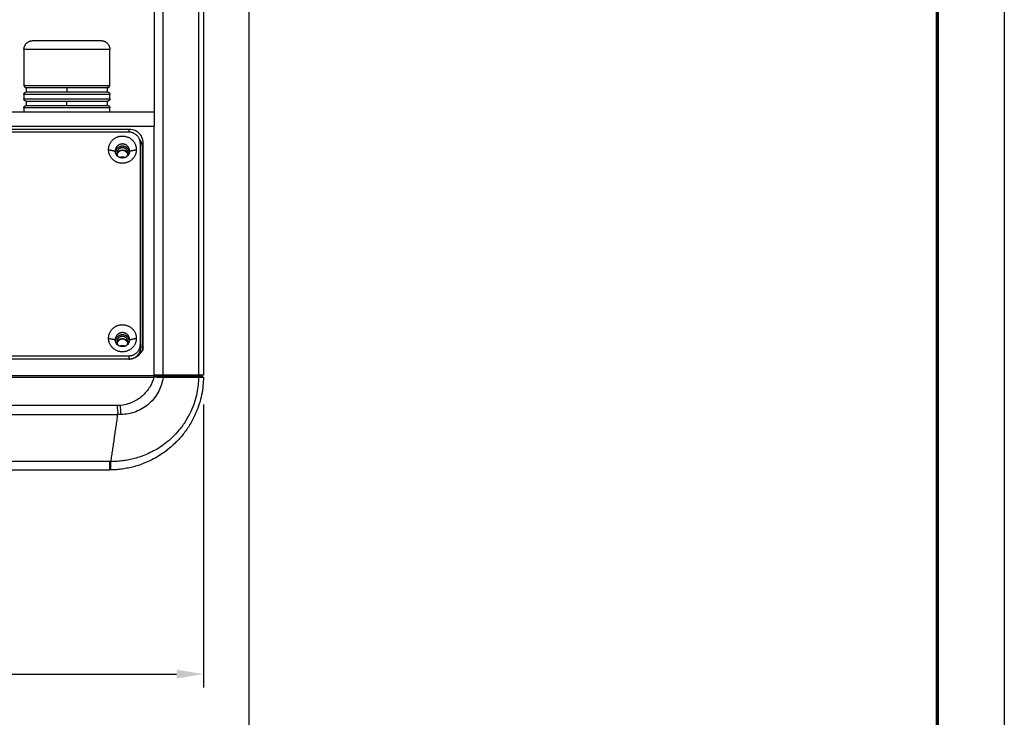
# Model space of a CAD drawing. Header units: millimetres. Extents: x 9946 to 11276, y -4769 to -3439.
# Tile 97 of 100: x 11056 to 11276, y -3858 to -3702. Entities that reach past the tile are written whole.
import ezdxf

# ---------------------------------------------------------------- set-up
doc = ezdxf.new("R2010")
doc.units = ezdxf.units.MM
doc.layers.add('ROXX NEO mini i_Fixture', color=7, linetype='Continuous', true_color=0x000000)
doc.dimstyles.get("Standard").update_dxf_attribs({"dimscale": 10, "dimtxt": 2.5, "dimasz": 3, "dimexe": 1, "dimexo": 0.5, "dimgap": 0.8, "dimtad": 1, "dimtoh": 1, "dimdec": 1, "dimzin": 1, "dimdsep": 46, "dimtxsty": 'Standard', "dimblk": 'OPEN90', "dimcen": 2.5, "dimadec": 1, "dimazin": 1, "dimtfac": 1, "dimtdec": 4, "dimtix": 1, "dimtofl": 0, "dimtmove": 1, "dimatfit": 3, "dimldrblk": 'OPEN90', "dimfxl": 1, "dimtolj": 1, "dimtzin": 1, "dimarcsym": 0})

# ---------------------------------------------------------------- blocks, each defined once
blk = doc.blocks.new('*D2')
at = {"layer": 'Defpoints', "color": 0}
for p in [(10764.95, -3663.26), (11106.95, -3663.26), (11106.95, -3885.82)]:
    blk.add_point(p, dxfattribs=at)
at = {"layer": 'ROXX NEO mini i_Fixture', "color": 0, "lineweight": -2}
for p, q in [((10764.95, -3669.26), (10764.95, -3888.82)), ((11106.95, -3669.26), (11106.95, -3888.82)), ((10770.95, -3885.82), (11100.94, -3885.82))]:
    blk.add_line(p, q, dxfattribs=at)
at = {"layer": 'ROXX NEO mini i_Fixture', "color": 0}
for points in [[(10770.95, -3884.82), (10770.95, -3886.82), (10764.95, -3885.82)], [(11100.94, -3886.82), (11100.94, -3884.82), (11106.95, -3885.82)]]:
    blk.add_solid(points, dxfattribs=at)
at = {"layer": 'ROXX NEO mini i_Fixture', "color": 0, "insert": (10935.95, -3878.92), "char_height": 9.002, "attachment_point": 5}
blk.add_mtext('\\A1;342.0', dxfattribs=at)
blk = doc.blocks.new('*D3')
at = {"layer": 'Defpoints', "color": 0}
for p in [(10774.84, -3782.13), (11096.84, -3782.13), (11096.84, -3848.36)]:
    blk.add_point(p, dxfattribs=at)
at = {"layer": 'ROXX NEO mini i_Fixture', "color": 0, "lineweight": -2}
for p, q in [((10774.84, -3788.13), (10774.84, -3851.36)), ((11096.84, -3788.13), (11096.84, -3851.36)), ((10780.84, -3848.36), (11090.83, -3848.36))]:
    blk.add_line(p, q, dxfattribs=at)
at = {"layer": 'ROXX NEO mini i_Fixture', "color": 0}
for points in [[(10780.84, -3847.36), (10780.84, -3849.36), (10774.84, -3848.36)], [(11090.83, -3849.36), (11090.83, -3847.36), (11096.84, -3848.36)]]:
    blk.add_solid(points, dxfattribs=at)
at = {"layer": 'ROXX NEO mini i_Fixture', "color": 0, "insert": (10935.84, -3841.46), "char_height": 9.002, "attachment_point": 5}
blk.add_mtext('\\A1;322.0', dxfattribs=at)

msp = doc.modelspace()

# ---------------------------------------------------------------- linework, layer by layer
at = {"layer": 'ROXX NEO mini i_Fixture'}
msp.add_lwpolyline([(11275.74, -4769.19), (9945.74, -4769.19), (9945.74, -3439.19), (11275.74, -3439.19)], close=True, dxfattribs=at)
at = {"layer": 'ROXX NEO mini i_Fixture', "color": 250, "lineweight": 70, "true_color": 0x1a171b}
msp.add_lwpolyline([(11260.74, -4754.19), (9960.74, -4754.19), (9960.74, -3454.19), (11260.74, -3454.19)], close=True, dxfattribs=at)
at = {"layer": 'ROXX NEO mini i_Fixture', "color": 18, "lineweight": -3, "true_color": 0x000000}
for points, degree in [([(11085.84, -3626.55), (11085.84, -3676.25), (11085.84, -3725.96)], 2), ([(11087.83, -3781.61), (11087.83, -3704.12), (11087.83, -3626.62)], 2), ([(11095.72, -3639.27), (11095.72, -3710.44), (11095.72, -3781.61)], 2), ([(11096.84, -3642.58), (11096.84, -3712.09), (11096.84, -3781.61)], 2), ([(11066.34, -3717.36), (11066.34, -3717.86), (11066.34, -3718.36)], 2), ([(11066.34, -3721.36), (11066.34, -3720.86), (11066.34, -3720.36)], 2), ([(11006.05, -3725.96), (11045.94, -3725.96), (11085.84, -3725.96)], 2), ([(11080.29, -3726.68), (11047.17, -3726.68), (11014.06, -3726.68)], 2), ([(11080.14, -3727.3), (11047.2, -3727.3), (11014.27, -3727.3)], 2), ([(11080.23, -3727.27), (11080.26, -3726.97), (11080.29, -3726.68)], 2), ([(11083.39, -3729.72), (11083.39, -3729.21), (11083.16, -3728.42), (11082.52, -3727.53), (11081.61, -3726.9), (11080.8, -3726.68), (11080.29, -3726.68)], 3), ([(11085.84, -3781.76), (11085.84, -3753.86), (11085.84, -3725.96)], 2), ([(11082.74, -3774.73), (11082.74, -3752.29), (11082.74, -3729.85)], 2), ([(11083.24, -3731.16), (11083.31, -3730.44), (11083.39, -3729.72)], 2), ([(11083.39, -3774.89), (11083.39, -3752.31), (11083.39, -3729.72)], 2), ([(11075.64, -3731.22), (11076.39, -3731.37), (11077.14, -3731.52)], 2), ([(11077.14, -3731.52), (11077.14, -3731.77), (11077.14, -3732.02)], 2), ([(11077.49, -3732.51), (11077.49, -3732.26), (11077.49, -3732.02)], 2), ([(11079.99, -3732.02), (11079.99, -3732.28), (11079.99, -3732.54)], 2), ([(11080.34, -3731.52), (11081.09, -3731.37), (11081.84, -3731.22)], 2), ([(11080.34, -3732.02), (11080.34, -3731.77), (11080.34, -3731.52)], 2), ([(11083.14, -3730.64), (11083.14, -3753.08), (11083.14, -3775.52)], 2), ([(11083.24, -3731.16), (11083.24, -3730.97), (11083.22, -3730.8), (11083.19, -3730.63)], 3), ([(11083.24, -3775.83), (11083.24, -3753.49), (11083.24, -3731.16)], 2), ([(11075.64, -3773.35), (11076.39, -3773.5), (11077.14, -3773.65)], 2), ([(11077.14, -3773.65), (11077.14, -3773.9), (11077.14, -3774.15)], 2), ([(11077.49, -3774.65), (11077.49, -3774.4), (11077.49, -3774.15)], 2), ([(11079.99, -3774.15), (11079.99, -3774.4), (11079.99, -3774.65)], 2), ([(11080.34, -3773.65), (11081.09, -3773.5), (11081.84, -3773.35)], 2), ([(11080.34, -3774.15), (11080.34, -3773.9), (11080.34, -3773.65)], 2), ([(11082.74, -3774.73), (11082.74, -3775.13), (11082.74, -3775.52)], 2), ([(11083.35, -3775.4), (11083.3, -3775.72), (11083.26, -3776.05)], 2), ([(11083.36, -3775.27), (11083.38, -3775.15), (11083.39, -3775.02), (11083.39, -3774.89)], 3), ([(11008.19, -3777.93), (11044.24, -3777.93), (11080.29, -3777.93)], 2), ([(11008.34, -3777.27), (11044.24, -3777.27), (11080.14, -3777.27)], 2), ([(11080.14, -3777.27), (11080.14, -3777.6), (11080.14, -3777.92)], 2), ([(11085.84, -3781.76), (11041.15, -3781.76), (10996.46, -3781.76)], 2), ([(10996.46, -3782.04), (11041.12, -3782.04), (11085.77, -3782.04)], 2), ([(11095.74, -3782.12), (11095.74, -3782.64), (11095.68, -3783.75), (11095.41, -3785.57), (11094.89, -3787.58), (11094.06, -3789.74), (11092.88, -3791.92), (11091.45, -3793.88), (11089.92, -3795.51), (11088.38, -3796.83), (11086.84, -3797.9), (11085.33, -3798.75), (11083.86, -3799.42), (11082.46, -3799.93), (11081.12, -3800.32), (11079.88, -3800.58), (11078.59, -3800.78), (11077.29, -3800.89), (11076.5, -3800.91), (11076.11, -3800.91)], 3), ([(11085.77, -3782.04), (11085.77, -3781.9), (11085.77, -3781.76)], 2), ([(11087.81, -3782.11), (11087.59, -3782.1), (11087.15, -3782.1), (11086.46, -3782.08), (11086, -3782.05), (11085.77, -3782.04)], 3), ([(11087.83, -3781.61), (11087.25, -3781.61), (11086.59, -3781.61), (11085.84, -3781.61)], 3), ([(11087.58, -3781.76), (11087.7, -3781.93), (11087.81, -3782.11)], 2), ([(11087.58, -3781.76), (11088.49, -3781.76), (11090.29, -3781.76), (11092.93, -3781.76), (11094.66, -3781.76), (11095.52, -3781.76)], 3), ([(11095.74, -3782.12), (11094.89, -3782.11), (11093.16, -3782.11), (11090.51, -3782.11), (11088.71, -3782.11), (11087.81, -3782.11)], 3), ([(11095.52, -3781.76), (11095.63, -3781.94), (11095.74, -3782.12)], 2), ([(11096.84, -3782.12), (11096.84, -3782.11), (11096.79, -3782.12), (11096.57, -3782.12), (11096.22, -3782.11), (11095.91, -3782.11), (11095.74, -3782.12)], 3), ([(11077.55, -3788.36), (11037.33, -3788.36), (10997.11, -3788.36)], 2), ([(11078.2, -3788.34), (11077.99, -3788.35), (11077.78, -3788.36), (11077.55, -3788.36)], 3), ([(11077.55, -3788.36), (11077.59, -3789.02), (11077.74, -3789.74), (11077.65, -3790.36)], 3), ([(11078.2, -3788.34), (11078.26, -3789), (11078.33, -3789.73), (11078.39, -3790.36)], 3), ([(10997.85, -3790.36), (11037.75, -3790.36), (11077.65, -3790.36)], 2), ([(11077.65, -3790.36), (11076.88, -3795.63), (11076.11, -3800.91)], 2), ([(11078.39, -3790.36), (11078.14, -3790.36), (11077.89, -3790.36), (11077.65, -3790.36)], 3), ([(11075.84, -3800.91), (11037.11, -3800.91), (10998.37, -3800.91)], 2), ([(11076.11, -3800.91), (11076.08, -3800.91), (11076.02, -3800.91), (11075.93, -3800.91), (11075.87, -3800.91), (11075.84, -3800.91)], 3)]:
    msp.add_open_spline(points, degree=degree, dxfattribs=at)
at = {"layer": 'ROXX NEO mini i_Fixture', "color": 18, "true_color": 0x000000}
for points in [[(11056.74, -3708.86), (11056.74, -3706.86), (11058.74, -3706.86)], [(11056.74, -3708.86), (11056.74, -3706.86), (11058.74, -3706.86)], [(11073.94, -3706.86), (11075.94, -3706.86), (11075.94, -3708.86)], [(11073.94, -3706.86), (11075.94, -3706.86), (11075.94, -3708.86)], [(11056.74, -3716.86), (11056.74, -3717.36), (11057.24, -3717.36)], [(11056.74, -3716.86), (11056.74, -3717.36), (11057.24, -3717.36)], [(11075.44, -3717.36), (11075.94, -3717.36), (11075.94, -3716.86)], [(11075.44, -3717.36), (11075.94, -3717.36), (11075.94, -3716.86)], [(11056.74, -3718.86), (11056.74, -3718.36), (11057.24, -3718.36)], [(11056.74, -3718.86), (11056.74, -3718.36), (11057.24, -3718.36)], [(11075.44, -3718.36), (11075.94, -3718.36), (11075.94, -3718.86)], [(11075.44, -3718.36), (11075.94, -3718.36), (11075.94, -3718.86)], [(11057.24, -3720.36), (11056.74, -3720.36), (11056.74, -3719.86)], [(11057.24, -3720.36), (11056.74, -3720.36), (11056.74, -3719.86)], [(11056.74, -3721.86), (11056.74, -3721.36), (11057.24, -3721.36)], [(11056.74, -3721.86), (11056.74, -3721.36), (11057.24, -3721.36)], [(11075.94, -3719.86), (11075.94, -3720.36), (11075.44, -3720.36)], [(11075.94, -3719.86), (11075.94, -3720.36), (11075.44, -3720.36)], [(11075.44, -3721.36), (11075.94, -3721.36), (11075.94, -3721.86)], [(11075.44, -3721.36), (11075.94, -3721.36), (11075.94, -3721.86)]]:
    msp.add_rational_spline(points, [1, 0.707106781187, 1], degree=2, dxfattribs=at)
for points, knots in [([(11058.74, -3706.86), (11058.74, -3706.86), (11066.34, -3706.86), (11073.94, -3706.86), (11073.94, -3706.86)], [0, 0, 0, 11.938052, 11.938052, 23.876104, 23.876104, 23.876104]), ([(11058.74, -3706.86), (11058.74, -3706.86), (11066.34, -3706.86), (11073.94, -3706.86), (11073.94, -3706.86)], [0, 0, 0, 11.938052, 11.938052, 23.876104, 23.876104, 23.876104]), ([(11057.24, -3717.36), (11057.24, -3717.36), (11066.34, -3717.36), (11075.44, -3717.36), (11075.44, -3717.36)], [-28.588493, -28.588493, -28.588493, -14.294247, -14.294247, 0, 0, 0]), ([(11057.24, -3717.36), (11057.24, -3717.36), (11066.34, -3717.36), (11075.44, -3717.36), (11075.44, -3717.36)], [-28.588493, -28.588493, -28.588493, -14.294247, -14.294247, 0, 0, 0]), ([(11075.44, -3718.36), (11075.44, -3718.36), (11066.34, -3718.36), (11057.24, -3718.36), (11057.24, -3718.36)], [-28.588493, -28.588493, -28.588493, -14.294247, -14.294247, 0, 0, 0]), ([(11075.44, -3718.36), (11075.44, -3718.36), (11066.34, -3718.36), (11057.24, -3718.36), (11057.24, -3718.36)], [-28.588493, -28.588493, -28.588493, -14.294247, -14.294247, 0, 0, 0]), ([(11057.24, -3720.36), (11057.24, -3720.36), (11066.34, -3720.36), (11075.44, -3720.36), (11075.44, -3720.36)], [-28.588493, -28.588493, -28.588493, -14.294247, -14.294247, 0, 0, 0]), ([(11057.24, -3720.36), (11057.24, -3720.36), (11066.34, -3720.36), (11075.44, -3720.36), (11075.44, -3720.36)], [-28.588493, -28.588493, -28.588493, -14.294247, -14.294247, 0, 0, 0]), ([(11057.24, -3721.36), (11057.24, -3721.36), (11066.34, -3721.36), (11075.44, -3721.36), (11075.44, -3721.36)], [0, 0, 0, 14.294247, 14.294247, 28.588493, 28.588493, 28.588493]), ([(11057.24, -3721.36), (11057.24, -3721.36), (11066.34, -3721.36), (11075.44, -3721.36), (11075.44, -3721.36)], [0, 0, 0, 14.294247, 14.294247, 28.588493, 28.588493, 28.588493])]:
    msp.add_rational_spline(points, [1, 0.707106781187, 1, 0.707106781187, 1], degree=2, knots=knots, dxfattribs=at)
at = {"layer": 'ROXX NEO mini i_Fixture', "color": 18, "lineweight": -3, "true_color": 0x000000}
for points, weights, knots in [([(11075.94, -3708.86), (11075.94, -3708.86), (11066.34, -3708.86), (11056.74, -3708.86), (11056.74, -3708.86)], [1, 0.707106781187, 1, 0.707106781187, 1], [-30.159289, -30.159289, -30.159289, -15.079645, -15.079645, 0, 0, 0]), ([(11056.74, -3716.86), (11056.74, -3716.86), (11066.34, -3716.86), (11075.94, -3716.86), (11075.94, -3716.86)], [1, 0.707106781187, 1, 0.707106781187, 1], [-30.159289, -30.159289, -30.159289, -15.079645, -15.079645, 0, 0, 0]), ([(11075.94, -3718.86), (11075.94, -3718.86), (11066.34, -3718.86), (11056.74, -3718.86), (11056.74, -3718.86)], [1, 0.707106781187, 1, 0.707106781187, 1], [-30.159289, -30.159289, -30.159289, -15.079645, -15.079645, 0, 0, 0]), ([(11056.74, -3719.86), (11056.74, -3719.86), (11066.34, -3719.86), (11075.94, -3719.86), (11075.94, -3719.86)], [1, 0.707106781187, 1, 0.707106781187, 1], [-30.159289, -30.159289, -30.159289, -15.079645, -15.079645, 0, 0, 0]), ([(11075.94, -3721.86), (11075.94, -3721.86), (11066.34, -3721.86), (11056.74, -3721.86), (11056.74, -3721.86)], [1, 0.707106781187, 1, 0.707106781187, 1], [-30.159289, -30.159289, -30.159289, -15.079645, -15.079645, 0, 0, 0]), ([(11075.64, -3731.22), (11075.64, -3728.18), (11078.74, -3728.18), (11081.84, -3728.18), (11081.84, -3731.22)], [1, 0.707106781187, 1, 0.707106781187, 1], [0, 0, 0, 4.869469, 4.869469, 9.738937, 9.738937, 9.738937]), ([(11080.34, -3731.52), (11080.34, -3729.95), (11078.74, -3729.95), (11077.14, -3729.95), (11077.14, -3731.52)], [1, 0.707106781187, 1, 0.707106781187, 1], [0, 0, 0, 2.513274, 2.513274, 5.026548, 5.026548, 5.026548]), ([(11081.84, -3731.22), (11081.84, -3734.26), (11078.74, -3734.26), (11075.64, -3734.26), (11075.64, -3731.22)], [1, 0.707106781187, 1, 0.707106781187, 1], [0, 0, 0, 4.869469, 4.869469, 9.738937, 9.738937, 9.738937]), ([(11080.34, -3732.02), (11080.34, -3730.45), (11078.74, -3730.45), (11077.14, -3730.45), (11077.14, -3732.02)], [1, 0.707106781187, 1, 0.707106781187, 1], [0, 0, 0, 2.513274, 2.513274, 5.026548, 5.026548, 5.026548]), ([(11080.34, -3731.52), (11080.34, -3733.08), (11078.74, -3733.08), (11077.14, -3733.08), (11077.14, -3731.52)], [1, 0.707106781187, 1, 0.707106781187, 1], [0, 0, 0, 2.513274, 2.513274, 5.026548, 5.026548, 5.026548]), ([(11079.99, -3732.02), (11079.99, -3730.79), (11078.74, -3730.79), (11077.49, -3730.79), (11077.49, -3732.02)], [1, 0.707106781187, 1, 0.707106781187, 1], [-3.926991, -3.926991, -3.926991, -1.963495, -1.963495, 0, 0, 0]), ([(11077.51, -3732.26), (11077.72, -3731.29), (11078.74, -3731.29), (11079.76, -3731.29), (11079.96, -3732.26)], [0.929705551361, 0.747949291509, 1, 0.747949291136, 0.929705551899], [0.2738, 0.2738, 0.2738, 1.963495, 1.963495, 3.653191, 3.653191, 3.653191]), ([(11079.86, -3732.09), (11079.51, -3731.41), (11078.74, -3731.41), (11077.82, -3731.41), (11077.55, -3732.26)], [0.876110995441, 0.796077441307, 1, 0.767404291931, 0.904231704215], [0.596441, 0.596441, 0.596441, 1.963495, 1.963495, 3.522769, 3.522769, 3.522769]), ([(11079.26, -3733), (11079.01, -3732.88), (11078.74, -3732.88), (11078.47, -3732.88), (11078.23, -3732.99)], [0.880381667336, 0.916234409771, 1, 0.918469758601, 0.88232930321], [1.401948, 1.401948, 1.401948, 1.963495, 1.963495, 2.510057, 2.510057, 2.510057]), ([(11075.64, -3773.35), (11075.64, -3770.32), (11078.74, -3770.32), (11081.84, -3770.32), (11081.84, -3773.35)], [1, 0.707106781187, 1, 0.707106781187, 1], [0, 0, 0, 4.869469, 4.869469, 9.738937, 9.738937, 9.738937]), ([(11081.84, -3773.35), (11081.84, -3776.39), (11078.74, -3776.39), (11075.64, -3776.39), (11075.64, -3773.35)], [1, 0.707106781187, 1, 0.707106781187, 1], [0, 0, 0, 4.869469, 4.869469, 9.738937, 9.738937, 9.738937]), ([(11080.34, -3773.65), (11080.34, -3772.09), (11078.74, -3772.09), (11077.14, -3772.09), (11077.14, -3773.65)], [1, 0.707106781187, 1, 0.707106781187, 1], [0, 0, 0, 2.513274, 2.513274, 5.026548, 5.026548, 5.026548]), ([(11080.34, -3774.15), (11080.34, -3772.58), (11078.74, -3772.58), (11077.14, -3772.58), (11077.14, -3774.15)], [1, 0.707106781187, 1, 0.707106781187, 1], [0, 0, 0, 2.513274, 2.513274, 5.026548, 5.026548, 5.026548]), ([(11080.34, -3773.65), (11080.34, -3775.22), (11078.74, -3775.22), (11077.14, -3775.22), (11077.14, -3773.65)], [1, 0.707106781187, 1, 0.707106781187, 1], [0, 0, 0, 2.513274, 2.513274, 5.026548, 5.026548, 5.026548]), ([(11079.99, -3774.15), (11079.99, -3772.93), (11078.74, -3772.93), (11077.49, -3772.93), (11077.49, -3774.15)], [1, 0.707106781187, 1, 0.707106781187, 1], [-3.926991, -3.926991, -3.926991, -1.963495, -1.963495, 0, 0, 0]), ([(11079.86, -3774.22), (11079.51, -3773.55), (11078.74, -3773.55), (11077.6, -3773.55), (11077.49, -3774.65)], [0.876110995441, 0.796077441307, 1, 0.726881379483, 0.963120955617], [0.596441, 0.596441, 0.596441, 1.963495, 1.963495, 3.794426, 3.794426, 3.794426]), ([(11077.51, -3774.4), (11077.72, -3773.43), (11078.74, -3773.43), (11079.75, -3773.43), (11079.96, -3774.4)], [0.929705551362, 0.747949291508, 1, 0.748319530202, 0.929172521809], [0.2738, 0.2738, 0.2738, 1.963495, 1.963495, 3.650709, 3.650709, 3.650709]), ([(11079.26, -3775.13), (11079.01, -3775.02), (11078.74, -3775.02), (11078.47, -3775.02), (11078.23, -3775.13)], [0.880381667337, 0.916234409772, 1, 0.919416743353, 0.883174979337], [1.401948, 1.401948, 1.401948, 1.963495, 1.963495, 2.503709, 2.503709, 2.503709])]:
    msp.add_rational_spline(points, weights, degree=2, knots=knots, dxfattribs=at)
at = {"layer": 'ROXX NEO mini i_Fixture', "color": 18, "true_color": 0x000000}
for points, degree in [([(11056.74, -3708.86), (11056.74, -3712.86), (11056.74, -3716.86)], 2), ([(11056.74, -3708.86), (11056.74, -3712.86), (11056.74, -3716.86)], 2), ([(11075.94, -3716.86), (11075.94, -3712.86), (11075.94, -3708.86)], 2), ([(11075.94, -3716.86), (11075.94, -3712.86), (11075.94, -3708.86)], 2), ([(11056.74, -3718.86), (11056.74, -3719.36), (11056.74, -3719.86)], 2), ([(11056.74, -3718.86), (11056.74, -3719.36), (11056.74, -3719.86)], 2), ([(11057.34, -3718.36), (11057.34, -3717.86), (11057.34, -3717.36)], 2), ([(11057.34, -3718.36), (11057.34, -3717.86), (11057.34, -3717.36)], 2), ([(11075.34, -3717.36), (11075.34, -3717.86), (11075.34, -3718.36)], 2), ([(11075.34, -3717.36), (11075.34, -3717.86), (11075.34, -3718.36)], 2), ([(11075.94, -3719.86), (11075.94, -3719.36), (11075.94, -3718.86)], 2), ([(11075.94, -3719.86), (11075.94, -3719.36), (11075.94, -3718.86)], 2), ([(11057.34, -3721.36), (11057.34, -3720.86), (11057.34, -3720.36)], 2), ([(11057.34, -3721.36), (11057.34, -3720.86), (11057.34, -3720.36)], 2), ([(11075.34, -3720.36), (11075.34, -3720.86), (11075.34, -3721.36)], 2), ([(11075.34, -3720.36), (11075.34, -3720.86), (11075.34, -3721.36)], 2), ([(11005.95, -3722.76), (11045.89, -3722.76), (11085.84, -3722.76)], 2), ([(11005.95, -3722.76), (11045.89, -3722.76), (11085.84, -3722.76)], 2), ([(11056.74, -3721.86), (11056.74, -3722.36), (11056.74, -3722.86)], 2), ([(11056.74, -3721.86), (11056.74, -3722.36), (11056.74, -3722.86)], 2), ([(11075.94, -3722.76), (11075.94, -3722.31), (11075.94, -3721.86)], 2), ([(11075.94, -3722.76), (11075.94, -3722.31), (11075.94, -3721.86)], 2), ([(11096.84, -3782.12), (11096.83, -3782.7), (11096.76, -3783.93), (11096.46, -3785.94), (11095.89, -3788.16), (11094.97, -3790.55), (11093.69, -3792.94), (11092.14, -3795.08), (11090.5, -3796.85), (11088.86, -3798.28), (11087.24, -3799.43), (11085.65, -3800.35), (11084.13, -3801.08), (11082.67, -3801.64), (11081.29, -3802.06), (11080.02, -3802.35), (11078.7, -3802.58), (11077.37, -3802.72), (11076.55, -3802.75), (11076.15, -3802.76)], 3), ([(11096.84, -3782.12), (11096.83, -3782.7), (11096.76, -3783.93), (11096.46, -3785.94), (11095.89, -3788.16), (11094.97, -3790.55), (11093.69, -3792.94), (11092.14, -3795.08), (11090.5, -3796.85), (11088.86, -3798.28), (11087.24, -3799.43), (11085.65, -3800.35), (11084.13, -3801.08), (11082.67, -3801.64), (11081.29, -3802.06), (11080.02, -3802.35), (11078.7, -3802.58), (11077.37, -3802.72), (11076.55, -3802.75), (11076.15, -3802.76)], 3), ([(11095.72, -3781.61), (11091.78, -3781.61), (11087.83, -3781.61)], 2), ([(11095.72, -3781.61), (11091.78, -3781.61), (11087.83, -3781.61)], 2), ([(11093.54, -3781.76), (11093.54, -3781.69), (11093.54, -3781.61)], 2), ([(11093.54, -3781.76), (11093.54, -3781.69), (11093.54, -3781.61)], 2), ([(11096.84, -3781.61), (11096.84, -3781.61), (11096.47, -3781.61), (11095.72, -3781.61)], 3), ([(11096.84, -3781.61), (11096.84, -3781.61), (11096.47, -3781.61), (11095.72, -3781.61)], 3), ([(11096.49, -3781.76), (11096.66, -3781.94), (11096.84, -3782.12)], 2), ([(11096.49, -3781.76), (11096.66, -3781.94), (11096.84, -3782.12)], 2), ([(10998.21, -3802.76), (11037.02, -3802.76), (11075.84, -3802.76)], 2), ([(10998.21, -3802.76), (11037.02, -3802.76), (11075.84, -3802.76)], 2), ([(11076.15, -3802.76), (11076.12, -3802.76), (11076.05, -3802.76), (11075.94, -3802.76), (11075.87, -3802.76), (11075.84, -3802.76)], 3), ([(11076.15, -3802.76), (11076.12, -3802.76), (11076.05, -3802.76), (11075.94, -3802.76), (11075.87, -3802.76), (11075.84, -3802.76)], 3)]:
    msp.add_open_spline(points, degree=degree, dxfattribs=at)
at = {"layer": 'ROXX NEO mini i_Fixture', "color": 18, "lineweight": -3, "true_color": 0x000000}
for points, weights in [([(11082.74, -3729.85), (11082.74, -3727.3), (11080.14, -3727.3)], [1, 0.707106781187, 1]), ([(11082.55, -3728.9), (11083.14, -3729.68), (11083.14, -3730.64)], [0.858303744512, 0.879929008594, 1]), ([(11077.49, -3732.02), (11077.49, -3732.41), (11077.72, -3732.73)], [1, 0.882864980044, 0.859420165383]), ([(11077.53, -3732.32), (11077.5, -3732.42), (11077.49, -3732.51)], [0.916506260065, 0.936605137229, 0.963120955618]), ([(11079.76, -3732.73), (11079.99, -3732.41), (11079.99, -3732.02)], [0.859420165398, 0.882864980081, 1]), ([(11077.5, -3732.65), (11077.49, -3732.58), (11077.49, -3732.51)], [0.957885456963, 0.977161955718, 1]), ([(11079.99, -3732.51), (11079.99, -3732.56), (11079.99, -3732.6)], [1, 0.985062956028, 0.971649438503]), ([(11077.49, -3774.15), (11077.49, -3774.54), (11077.72, -3774.86)], [1, 0.882864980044, 0.859420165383]), ([(11079.76, -3774.86), (11079.99, -3774.54), (11079.99, -3774.15)], [0.859420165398, 0.882864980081, 1]), ([(11077.5, -3774.79), (11077.49, -3774.72), (11077.49, -3774.65)], [0.956612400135, 0.976405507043, 1]), ([(11079.99, -3774.65), (11079.99, -3774.71), (11079.98, -3774.77)], [1, 0.980009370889, 0.96274755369]), ([(11080.14, -3777.27), (11082.74, -3777.27), (11082.74, -3774.73)], [1, 0.707106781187, 1]), ([(11082.74, -3775.52), (11082.74, -3776.8), (11081.69, -3777.56)], [1, 0.828112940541, 0.85797286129]), ([(11083.14, -3775.52), (11083.14, -3775.9), (11083.04, -3776.27)], [1, 0.94954998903, 0.916479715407]), ([(11081.34, -3777.78), (11080.77, -3778.07), (11080.14, -3778.07)], [0.873837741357, 0.908056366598, 1]), ([(11075.84, -3800.91), (11075.84, -3802.76), (11075.84, -3802.76)], [1, 0.831671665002, 1]), ([(11076.15, -3802.76), (11076.14, -3802.76), (11076.11, -3800.91)], [1, 0.83165857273, 1])]:
    msp.add_rational_spline(points, weights, degree=2, dxfattribs=at)
for points, knots in [([(11080.29, -3777.93), (11080.8, -3777.93), (11081.61, -3777.71), (11082.52, -3777.08), (11083.11, -3776.27), (11083.32, -3775.6), (11083.36, -3775.27)], [0, 0, 0, 0, 1.234331, 2.468661, 3.702992, 4.611777, 4.611777, 4.611777, 4.611777]), ([(11085.77, -3782.04), (11085.56, -3782.82), (11084.89, -3784.38), (11083.22, -3786.38), (11080.91, -3787.82), (11079.12, -3788.27), (11078.2, -3788.34)], [0, 0, 0, 0, 2.454429, 5.203267, 7.952104, 10.700942, 10.700942, 10.700942, 10.700942]), ([(11087.81, -3782.11), (11087.67, -3783.15), (11087, -3785.33), (11084.87, -3788.11), (11081.8, -3789.96), (11079.51, -3790.36), (11078.39, -3790.36)], [0, 0, 0, 0, 3.238138, 6.830667, 10.423196, 14.015725, 14.015725, 14.015725, 14.015725]), ([(11085.84, -3781.76), (11086, -3781.76), (11086.36, -3781.76), (11086.95, -3781.76), (11087.37, -3781.76), (11087.58, -3781.76)], [-1.984866, -1.984866, -1.984866, -1.984866, -1.381566, -0.690782, 0, 0, 0, 0])]:
    msp.add_open_spline(points, degree=3, knots=knots, dxfattribs=at)
at = {"layer": 'ROXX NEO mini i_Fixture', "color": 18, "true_color": 0x000000}
msp.add_open_spline([(11095.52, -3781.76), (11095.72, -3781.76), (11096.07, -3781.76), (11096.41, -3781.76), (11096.49, -3781.76), (11096.49, -3781.76)], degree=3, knots=[-2.356756, -2.356756, -2.356756, -2.356756, -1.57117, -0.785585, 0, 0, 0, 0], dxfattribs=at)
msp.add_open_spline([(11095.52, -3781.76), (11095.72, -3781.76), (11096.07, -3781.76), (11096.41, -3781.76), (11096.49, -3781.76), (11096.49, -3781.76)], degree=3, knots=[-2.356756, -2.356756, -2.356756, -2.356756, -1.57117, -0.785585, 0, 0, 0, 0], dxfattribs=at)

# ---------------------------------------------------------------- dimensions: what is measured, and where the dimension line sits
at = {"layer": 'ROXX NEO mini i_Fixture', "color": 5, "true_color": 0x0000ff}
for base, p1, p2, picture, middle in [((11106.95, -3885.82), (10764.95, -3663.26), (11106.95, -3663.26), '*D2', (10935.95, -3878.92)), ((11096.84, -3848.36), (10774.84, -3782.13), (11096.84, -3782.13), '*D3', (10935.84, -3841.46))]:
    dim = msp.add_linear_dim(base=base, p1=p1, p2=p2, dimstyle='Standard', override={"dimscale": 3.0005, "dimtxt": 3, "dimasz": 2, "dimexe": 1, "dimexo": 2, "dimgap": 0.8, "dimtad": 1, "dimtih": 0, "dimtoh": 0, "dimdec": 1, "dimlfac": 1, "dimzin": 1, "dimtxsty": 'Standard', "dimsah": 0, "dimcen": 2.5, "dimadec": 1, "dimazin": 1, "dimtix": 0, "dimtmove": 0, "dimtzin": 1}, dxfattribs=at)
    dim.commit()
    dim.dimension.update_dxf_attribs({"geometry": picture, "text_midpoint": middle})

doc.saveas('drawing.dxf')
